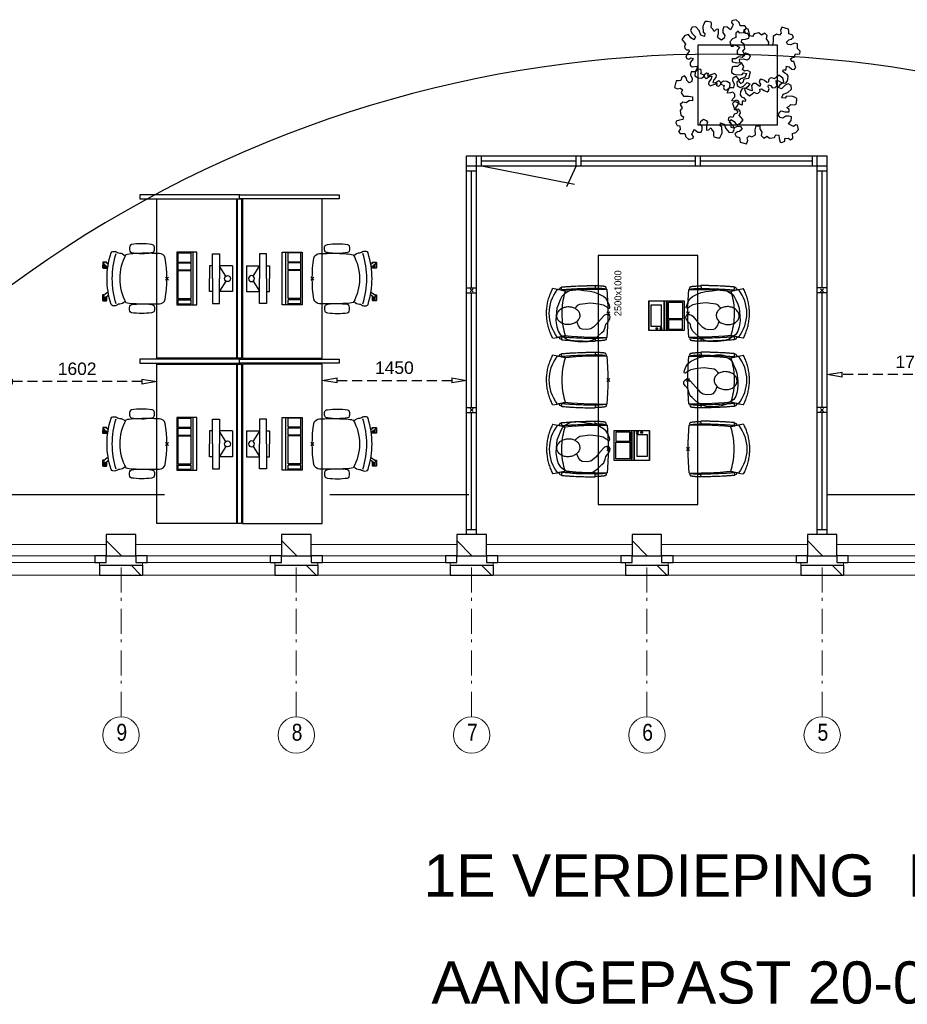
# Model space of a CAD drawing. Header units: millimetres. Extents: x 293454 to 524618, y 211738 to 307297.
# Tile 24 of 152: x 377500 to 386413, y 245454 to 255342. Entities that reach past the tile are written whole.
import ezdxf

# ---------------------------------------------------------------- set-up
doc = ezdxf.new("R2010")
doc.units = ezdxf.units.MM
doc.header["$LTSCALE"] = 400
doc.header["$PDMODE"] = 3
doc.header["$PDSIZE"] = 15
doc.linetypes.add('HIDDEN', pattern=[0.375, 0.25, -0.125])
doc.linetypes.add('STYLE_06', pattern=[1.041641, 0.625, -0.208282, 0.069427, -0.138931])
for name, color, linetype in [('-gd', 2, 'Continuous'), ('-ve', 2, 'HIDDEN'), ('co2-1-n-1-0-8_ip0', 7, 'Continuous'), ('inlay', 6, 'Continuous'), ('inr', 4, 'Continuous'), ('plafond', 255, 'HIDDEN'), ('plant', 114, 'Continuous'), ('plat', 5, 'Continuous'), ('sona-s008_ip0', 7, 'Continuous'), ('symbol', 1, 'Continuous')]:
    doc.layers.add(name, color=color, linetype=linetype)
for name, color, linetype, lineweight in [('Buitenkozijnen', 140, 'Continuous', 15), ('mat-baksteen', 5, 'Continuous', 25), ('mat-kalkzandsteen', 5, 'Continuous', 25), ('None', 7, 'Continuous', 9)]:
    doc.layers.add(name, color=color, linetype=linetype, lineweight=lineweight)
doc.styles.add('Arial', font='arial.ttf', dxfattribs={"height": 211.666667})
doc.styles.add('Arial Narrow', font='ARIALN.TTF', dxfattribs={"height": 222.25})
doc.styles.add('s100', font='stylu.ttf', dxfattribs={"height": 100})
doc.styles.get("Standard").update_dxf_attribs({"font": 'arial.ttf'})
doc.dimstyles.new('CAL-N1-050-25', dxfattribs={"dimscale": 50, "dimtxt": 2.5, "dimasz": 3, "dimexe": 1.5, "dimexo": 0, "dimgap": 0.3, "dimtad": 0, "dimdec": 4, "dimrnd": 1, "dimdsep": 46, "dimtxsty": 'Standard', "dimblk": 'CLOSED', "dimcen": 0, "dimdle": 1.25, "dimclrt": 249, "dimadec": 0, "dimazin": 0, "dimtfac": 0.9, "dimtdec": 4, "dimtix": 1, "dimtmove": 0, "dimatfit": 3, "dimldrblk": 'CLOSED', "dimfxl": 1, "dimtvp": 1, "dimtolj": 1, "dimtzin": 0, "dimarcsym": 0})

# ---------------------------------------------------------------- blocks, each defined once
blk = doc.blocks.new('*X48')
at = {"layer": 'None', "lineweight": 9}
blk.add_line((-148.5, -148.5), (4, 4), dxfattribs=at)
blk = doc.blocks.new('*X49')
at = {"layer": 'None', "lineweight": 9}
blk.add_line((100, 100), (200, 200), dxfattribs=at)
blk = doc.blocks.new('Penant best-uitbr  (2D)')
at = {"layer": 'mat-baksteen', "lineweight": 25}
for p, q in [((-215, 200), (215, 200)), ((-215, 100), (-215, 200)), ((215, 100), (215, 200)), ((-215, 100), (215, 100))]:
    blk.add_line(p, q, dxfattribs=at)
at = {"layer": 'mat-kalkzandsteen', "lineweight": 25}
blk.add_lwpolyline([(-148.5, 4), (148.5, 4), (148.5, -210), (-148.5, -210)], close=True, dxfattribs=at)
at = {"layer": 'mat-baksteen'}
blk.add_blockref('*X49', (0, 0), dxfattribs=at)
at = {"layer": 'mat-kalkzandsteen'}
blk.add_blockref('*X48', (0, 0), dxfattribs=at)
blk = doc.blocks.new('Gevelpui best-uitbr 1330 (2D)')
at = {"layer": 'Buitenkozijnen', "lineweight": 15}
for p, q in [((-731.5, 71), (731.5, 71)), ((-731.5, 4), (-731.5, 71)), ((-731.5, 4), (731.5, 4)), ((731.5, 4), (731.5, 71))]:
    blk.add_line(p, q, dxfattribs=at)
at = {"layer": 'Buitenkozijnen', "color": 92, "lineweight": 25}
for points in [[(-731.5, 71), (-617.5, 71), (-617.5, 4), (-731.5, 4)], [(617.5, 71), (731.5, 71), (731.5, 4), (617.5, 4)]]:
    blk.add_lwpolyline(points, close=True, dxfattribs=at)
at = {"layer": 'None', "color": 43, "linetype": 'Continuous', "lineweight": 9}
blk.add_line((-731.5, -107), (731.5, -107), dxfattribs=at)
at = {"layer": 'None', "color": 43, "linetype": 'Continuous', "lineweight": 9, "flags": 128}
blk.add_lwpolyline([(-665, 71), (-665, 200), (665, 200), (665, 71)], dxfattribs=at)
blk = doc.blocks.new('SONA-S008_B2')
at = {"layer": '-gd'}
blk.add_open_spline([(-253, -509.5), (-87.8, -560.2), (87.8, -560.2), (253, -509.5)], degree=3, dxfattribs=at)
for points in [[(-206.6, -15.8), (-79.4, 5.3), (79.6, 5.3), (206.6, -15.8)], [(-253, -272.1), (-257.1, -206.8), (-252.1, -139.2), (-253, -73.9)], [(-253, -73.9), (-253.4, -51.6), (-233.1, -20.2), (-206.6, -15.8)], [(206.6, -15.8), (233.1, -20.2), (253.4, -51.6), (253, -73.9)], [(253, -73.9), (252.1, -139.2), (257.1, -206.8), (253, -272.1)], [(-342.5, -153.6), (-353.5, -221.1), (-351.5, -287.6), (-342.5, -355.4)], [(-325.3, -126.1), (-337, -131.7), (-340.4, -140.8), (-342.5, -153.6)], [(-277.9, -126.1), (-287.8, -121.3), (-315.3, -121.3), (-325.3, -126.1)], [(-260.7, -153.6), (-262.7, -140.8), (-266.2, -131.7), (-277.9, -126.1)], [(-260.7, -355.4), (-251.6, -287.6), (-249.7, -221.1), (-260.7, -153.6)], [(260.6, -355.4), (251.6, -287.6), (249.7, -221.1), (260.6, -153.6)], [(260.6, -153.6), (262.7, -140.8), (266.2, -131.7), (277.9, -126.1)], [(277.9, -126.1), (287.8, -121.3), (315.3, -121.3), (325.3, -126.1)], [(325.3, -126.1), (337, -131.7), (340.4, -140.8), (342.5, -153.6)], [(342.5, -153.6), (353.4, -221.1), (351.5, -287.6), (342.5, -355.4)], [(-238.9, -411.5), (-253, -365.7), (-250.2, -318.7), (-253, -272.1)], [(253, -272.1), (250.2, -318.7), (253, -365.7), (238.9, -411.5)], [(-342.5, -355.4), (-341.5, -363), (-333.6, -369.9), (-326.1, -371.8)], [(-326.1, -371.8), (-310.3, -375.7), (-292.8, -375.7), (-277, -371.8)], [(-277, -371.8), (-269.5, -369.9), (-261.7, -363), (-260.7, -355.4)], [(-250.7, -332.5), (-253.1, -331.7), (-255.4, -330.9), (-257.6, -330.2)], [(-255.2, -303.9), (-254.1, -304.3), (-252.9, -304.7), (-251.7, -305.1)], [(256.9, -323.2), (255, -323.8), (253.1, -324.4), (251, -325.1)], [(251.9, -297.7), (252.9, -297.4), (253.8, -297.1), (254.7, -296.8)], [(277, -371.8), (269.5, -369.9), (261.7, -363), (260.6, -355.4)], [(326.1, -371.8), (310.3, -375.7), (292.8, -375.7), (277, -371.8)], [(342.5, -355.4), (341.5, -363), (333.6, -369.9), (326.1, -371.8)], [(-255.5, -473.7), (-255.4, -489), (-270.3, -500.1), (-272.1, -515.2)], [(-227.3, -418.1), (-247.1, -436.6), (-255.7, -455.2), (-255.5, -473.7)], [(238.9, -411.5), (95.4, -494.5), (-95.5, -494.5), (-238.9, -411.5)], [(255.5, -473.7), (255.7, -455.2), (247.1, -436.6), (227.3, -418.1)], [(272.1, -515.2), (270.3, -500.1), (255.4, -489), (255.5, -473.7)], [(-272.1, -515.2), (-274.4, -533.8), (-273.7, -555.7), (-258.6, -560.1)], [(-258.6, -560.1), (-77.4, -613.6), (78.8, -613.6), (258.6, -560.1)], [(-185.5, -615.4), (-185.5, -615.4), (-176.5, -602.9), (-162.6, -583.8)], [(-134.5, -588.9), (-152.4, -613.6), (-164.7, -630.5), (-164.7, -630.5)], [(143.1, -630.4), (143.1, -630.4), (131.8, -614.9), (115.2, -592)], [(143.7, -587.5), (156, -604.4), (163.9, -615.2), (163.9, -615.2)], [(258.6, -560.1), (273.7, -555.6), (274.4, -533.8), (272.1, -515.2)], [(-222.5, -641.1), (-222.5, -641.1), (-222.4, -632.9), (-222.4, -632.9)], [(-218.8, -644.8), (-220.8, -644.8), (-222.5, -643.1), (-222.5, -641.1)], [(-222.4, -606.9), (-222.4, -604.9), (-220.7, -603.3), (-218.7, -603.3)], [(-222.4, -615.1), (-222.4, -615.1), (-222.4, -606.9), (-222.4, -606.9)], [(-218.8, -615.1), (-218.8, -615.1), (-222.4, -615.1), (-222.4, -615.1)], [(-222.4, -629.9), (-222.4, -629.9), (-222.4, -618.1), (-222.4, -618.1)], [(-222.4, -618.1), (-222.4, -618.1), (-198.5, -618.1), (-198.5, -618.1)], [(-198.6, -630), (-198.6, -630), (-222.4, -629.9), (-222.4, -629.9)], [(-222.4, -632.9), (-222.4, -632.9), (-218.8, -632.9), (-218.8, -632.9)], [(-198.5, -615.1), (-198.5, -615.1), (-218.8, -615.1), (-218.8, -615.1)], [(-218.8, -632.9), (-218.8, -632.9), (-198.6, -633), (-198.6, -633)], [(-166.5, -644.9), (-166.5, -644.9), (-218.8, -644.8), (-218.8, -644.8)], [(-218.7, -603.3), (-218.7, -603.3), (-192, -603.3), (-176.8, -603.3)], [(-198.6, -633), (-198.6, -633), (-198.6, -630), (-198.6, -630)], [(-198.6, -630), (-198.6, -630), (-186.7, -630), (-186.7, -630)], [(-198.6, -633), (-198.6, -633), (-186.7, -633), (-186.7, -633)], [(-198.5, -618.1), (-198.5, -618.1), (-198.5, -615.1), (-198.5, -615.1)], [(-198.5, -615.1), (-198.5, -615.1), (-186.7, -615.2), (-186.7, -615.2)], [(-198.5, -618.1), (-198.5, -618.1), (-189.1, -618.2), (-187.1, -618.2)], [(-182.7, -633.4), (-188.4, -629.2), (-189.7, -621.1), (-185.5, -615.4)], [(-185.4, -615.2), (-186.2, -615.2), (-186.7, -615.2), (-186.7, -615.2)], [(-186.7, -615.2), (-186.7, -615.2), (-186.7, -616.4), (-186.7, -617.3)], [(-185.9, -630), (-186.4, -630), (-186.7, -630), (-186.7, -630)], [(-186.7, -630), (-186.7, -630), (-186.7, -633), (-186.7, -633)], [(-186.7, -633), (-186.7, -633), (-185.3, -633), (-183.1, -633)], [(-164.7, -630.5), (-168.8, -636.2), (-176.9, -637.5), (-182.7, -633.4)], [(-182.7, -633.4), (-182.7, -633.4), (-182.7, -633.4), (-182.7, -633.4)], [(-167.1, -633), (-166.7, -633), (-166.5, -633), (-166.5, -633)], [(-166.5, -633), (-166.5, -633), (-162.9, -633.1), (-162.9, -633.1)], [(-162.9, -641.3), (-162.9, -643.3), (-164.5, -644.9), (-166.5, -644.9)], [(-162.8, -630.1), (-162.8, -630.1), (-163.4, -630.1), (-164.4, -630)], [(-162.9, -633.1), (-162.9, -633.1), (-162.9, -641.3), (-162.9, -641.3)], [(-162.8, -628), (-162.8, -629.2), (-162.8, -630.1), (-162.8, -630.1)], [(106.4, -606.6), (106.4, -604.6), (108, -603), (110, -603)], [(106.4, -614.8), (106.4, -614.8), (106.4, -606.6), (106.4, -606.6)], [(110.1, -614.8), (110.1, -614.8), (106.4, -614.8), (106.4, -614.8)], [(106.4, -629.7), (106.4, -629.7), (106.4, -617.8), (106.4, -617.8)], [(106.4, -617.8), (106.4, -617.8), (130.3, -617.8), (130.3, -617.8)], [(130.3, -629.6), (130.3, -629.6), (106.4, -629.7), (106.4, -629.7)], [(106.4, -640.9), (106.4, -640.9), (106.4, -632.7), (106.4, -632.7)], [(106.4, -632.7), (106.4, -632.7), (110.1, -632.7), (110.1, -632.7)], [(110.1, -644.5), (108.1, -644.5), (106.5, -642.9), (106.4, -640.9)], [(110, -603), (110, -603), (115.6, -603), (123.1, -603)], [(130.3, -614.8), (130.3, -614.8), (110.1, -614.8), (110.1, -614.8)], [(110.1, -632.7), (110.1, -632.7), (130.3, -632.6), (130.3, -632.6)], [(162.4, -644.4), (162.4, -644.4), (110.1, -644.5), (110.1, -644.5)], [(130.3, -617.8), (130.3, -617.8), (130.3, -614.8), (130.3, -614.8)], [(130.3, -614.8), (130.3, -614.8), (130.9, -614.8), (131.7, -614.8)], [(130.3, -617.8), (130.3, -617.8), (131.9, -617.8), (133.9, -617.8)], [(130.3, -632.6), (130.3, -632.6), (130.3, -629.6), (130.3, -629.6)], [(130.3, -629.6), (130.3, -629.6), (142.1, -629.6), (142.1, -629.6)], [(130.3, -632.6), (130.3, -632.6), (142.2, -632.6), (142.2, -632.6)], [(142.5, -629.6), (142.3, -629.6), (142.1, -629.6), (142.1, -629.6)], [(142.1, -629.6), (142.1, -629.6), (142.2, -632.6), (142.2, -632.6)], [(142.2, -632.6), (142.2, -632.6), (143.3, -632.6), (145.1, -632.6)], [(161.1, -633.2), (155.3, -637.4), (147.2, -636.1), (143.1, -630.4)], [(154.9, -602.9), (159.4, -602.9), (162.3, -602.9), (162.3, -602.9)], [(163.9, -615.2), (168.1, -621), (166.8, -629.1), (161.1, -633.2)], [(161.1, -633.2), (161.1, -633.2), (161.1, -633.2), (161.1, -633.2)], [(161.8, -632.6), (162.2, -632.6), (162.4, -632.6), (162.4, -632.6)], [(162.3, -602.9), (164.4, -602.9), (166, -604.6), (166, -606.6)], [(162.4, -632.6), (162.4, -632.6), (166, -632.6), (166, -632.6)], [(166, -640.8), (166, -642.8), (164.4, -644.4), (162.4, -644.4)], [(166, -614.8), (166, -614.8), (164.6, -614.8), (163.5, -614.8)], [(166, -629.6), (166, -629.6), (165.4, -629.6), (164.4, -629.6)], [(165.3, -617.8), (165.8, -617.8), (166, -617.8), (166, -617.8)], [(166, -606.6), (166, -606.6), (166, -614.8), (166, -614.8)], [(166, -617.8), (166, -617.8), (166, -618.6), (166, -619.9)], [(166, -625.7), (166, -627.8), (166, -629.6), (166, -629.6)], [(166, -632.6), (166, -632.6), (166, -640.8), (166, -640.8)]]:
    blk.add_open_spline(points, degree=3)
at = {"layer": 'sona-s008_ip0'}
blk.add_point((0, 0), dxfattribs=at)
blk = doc.blocks.new('SYMB-CMP4_B2')
for p, q in [((-130, 558.1), (130, 558.1)), ((-130, 558.1), (-130, 428.1)), ((130, 558.1), (130, 428.1)), ((-250, 358.1), (-250, 428.1)), ((-250, 428.1), (0, 428.1)), ((-25.3, 491.9), (-125, 428.1)), ((250, 428.1), (0, 428.1)), ((25.3, 491.9), (125, 428.1)), ((250, 358.1), (250, 428.1)), ((0, 358.1), (-250, 358.1)), ((-130, 358.1), (-130, 328.1)), ((-130, 328.1), (0, 328.1)), ((0, 358.1), (250, 358.1)), ((130, 328.1), (0, 328.1)), ((130, 358.1), (130, 328.1)), ((265, 200), (-265, 200)), ((-265, 200), (-265, 0)), ((265, 0), (265, 200)), ((265, 162.9), (-265, 162.9)), ((-166.8, 141.5), (-259.7, 141.5)), ((-259.7, 12.9), (-259.7, 141.5)), ((-166.8, 12.9), (-166.8, 141.5)), ((-88, 141.5), (-159.1, 141.5)), ((-159.1, 12.9), (-159.1, 141.5)), ((-88, 12.9), (-88, 141.5)), ((200.4, 141.5), (-81.5, 141.5)), ((-81.5, 12.9), (-81.5, 141.5)), ((200.4, 12.9), (200.4, 141.5)), ((254.7, 141.5), (212.3, 141.5)), ((212.3, 12.9), (212.3, 141.5)), ((254.7, 12.9), (254.7, 141.5)), ((-265, 0), (265, 0)), ((-166.8, 12.9), (-259.7, 12.9)), ((-88, 12.9), (-159.1, 12.9)), ((200.4, 12.9), (-81.5, 12.9)), ((254.7, 12.9), (212.3, 12.9))]:
    blk.add_line(p, q)
blk.add_circle((0, 508.1), 30)
blk = doc.blocks.new('co2-1-n-1-0-8_b2')
for p, q in [((-251.5, -20.3), (-255.8, -20.3)), ((251.5, -20.3), (255.8, -20.3)), ((-249.1, -132.2), (-279.1, -131.7)), ((-251.6, -131.7), (-251.6, -132.2)), ((251.6, -131.7), (251.6, -132.2)), ((-239.3, -492.8), (-236.8, -493.3)), ((-231.5, -468.8), (-234.2, -468.3)), ((-220.5, -431.4), (-220.7, -431.4)), ((220.7, -431.4), (220.5, -431.4)), ((234.4, -468), (231.4, -468.6)), ((236.7, -493), (239.1, -492.6)), ((-250, -554.2), (-241.1, -513.2)), ((241.1, -513.2), (250, -554.2))]:
    blk.add_line(p, q)
at = {"flags": 128}
for points in [[(-238.5, -9.5), (-189.8, -6), (-126.6, -2.7), (-63.3, -0.7), (0, 0)], [(0, 0), (63.3, -0.7), (126.6, -2.7), (189.8, -6), (238.5, -9.5)], [(-255.8, -20.3), (-257.1, -20.4), (-258.3, -20.7), (-259.5, -21.1), (-260.7, -21.6), (-261.9, -22.1), (-263, -22.8), (-264.1, -23.6), (-265.4, -24.8), (-266.8, -26.5), (-267.8, -28.1), (-268.4, -29.4), (-268.8, -30.4), (-269.5, -32.8), (-270, -34.9), (-270.5, -37.1), (-270.9, -39.4), (-271.3, -41.9), (-271.6, -44.3), (-272, -46.9), (-272.4, -49.7), (-272.7, -52.9), (-273.1, -56.4), (-273.5, -60.3), (-273.8, -64.4), (-274.2, -69.1), (-274.6, -74.7), (-275, -81.4), (-275.4, -89.2), (-275.8, -98.1), (-276, -105.6), (-276.2, -113.7), (-276.3, -122.4), (-276.4, -131.8)], [(-240.5, -95.2), (-241.5, -95.2), (-243, -95.2), (-244.8, -95.2), (-246.8, -95.2), (-248.9, -95.3), (-251, -95.3)], [(-223.6, -431.8), (-228.8, -369.6), (-233.1, -307.4), (-236.5, -244.1), (-239, -180.9), (-240.5, -117.6), (-241, -54.2), (-240.8, -12)], [(240.8, -12), (240.9, -73.4), (240.1, -134.8), (238.4, -198.1), (235.7, -261.3), (232, -324.6), (227.4, -387.7), (223.6, -431.8)], [(240.7, -95.2), (241.5, -95.2), (243, -95.2), (244.8, -95.2), (246.8, -95.2), (248.9, -95.3), (250.8, -95.3)], [(255.8, -20.3), (257.1, -20.4), (258.3, -20.7), (259.5, -21.1), (260.7, -21.6), (261.9, -22.1), (263, -22.8), (264.1, -23.6), (265.4, -24.8), (266.8, -26.5), (267.8, -28.1), (268.4, -29.4), (268.8, -30.4), (269.5, -32.8), (270, -34.9), (270.5, -37.1), (270.9, -39.4), (271.3, -41.9), (271.6, -44.3), (272, -46.9), (272.4, -49.7), (272.7, -52.9), (273.1, -56.4), (273.5, -60.3), (273.8, -64.4), (274.2, -69.1), (274.6, -74.7), (275, -81.4), (275.4, -89.2), (275.8, -98.1), (276, -105.6), (276.2, -113.7), (276.3, -122.4), (276.4, -131.8)], [(-250, -468), (-253.3, -468.2), (-255.6, -468.2), (-257.8, -468.2), (-259.7, -468), (-261.4, -467.8), (-262.7, -467.5), (-264.9, -466.6), (-266.3, -450.4), (-267.4, -435.8), (-268.5, -422.4), (-269.3, -410.3), (-270, -401), (-270.6, -392.6), (-271.1, -385.1), (-271.5, -378.5), (-271.8, -372.8), (-272.1, -368), (-272.9, -354.6), (-273.7, -340.4), (-274.5, -325.4), (-275.2, -310.1), (-275.8, -294.9), (-276.6, -274.8), (-277.3, -254.8), (-277.8, -234.9), (-278, -228.3), (-278.2, -221.8), (-278.3, -215.3), (-278.4, -208.9), (-278.5, -202.3), (-278.7, -195.2), (-278.8, -187.2), (-278.9, -178.1), (-279, -168.1), (-279.1, -157), (-279.1, -144.8), (-279.1, -131.7)], [(-250, -468), (-248.5, -467.9), (-246.1, -467.6), (-243.8, -467.2), (-241.7, -466.8), (-239.8, -466.3), (-238.2, -465.8), (-237, -465.2), (-235, -464), (-236.3, -448.9), (-237.4, -435.5), (-238.3, -423.4), (-239.1, -412.6), (-239.8, -403.2), (-240.3, -395.1), (-240.8, -388.6), (-241.2, -382.4), (-241.6, -376), (-242, -369.6), (-242.4, -363.2), (-243.5, -343.6), (-244.5, -323.8), (-245.4, -304), (-246.2, -285.1), (-246.9, -266.1), (-247.5, -247.9), (-247.9, -231.1), (-248, -226.2), (-248.2, -220.5), (-248.3, -213.9), (-248.5, -206.4), (-248.6, -197.9), (-248.8, -188.5), (-248.9, -176.2), (-249, -162.7), (-249.1, -147.9), (-249.1, -132.2)], [(249.1, -132.2), (249.1, -146.9), (249, -160.6), (248.9, -172.9), (248.8, -183.9), (248.7, -193.5), (248.5, -201.8), (248.4, -208.3), (248.3, -214.7), (248.2, -221.1), (248, -227.6), (247.9, -234.1), (247.3, -253.9), (246.6, -273.8), (245.9, -293.6), (245, -312.5), (244.1, -331.4), (243.2, -349.5), (242.2, -366.2), (241.9, -371), (241.5, -376.6), (241.1, -383.1), (240.6, -390.6), (240.1, -398.9), (239.4, -408.1), (238.5, -420.2), (237.5, -433.4), (236.4, -447.9), (235, -464), (237, -465.2), (238.2, -465.8), (239.8, -466.3), (241.7, -466.8), (243.8, -467.2), (246.1, -467.6), (248.5, -467.9), (250, -468)], [(250, -468), (253.3, -468.2), (255.6, -468.2), (257.8, -468.2), (259.7, -468), (261.4, -467.8), (262.7, -467.5), (263.7, -467.1), (265, -466.1), (266, -453.4), (267, -441.6), (267.8, -430.7), (268.6, -420.8), (269.2, -412), (269.8, -404.1), (270.3, -397.1), (270.7, -390.6), (271.1, -384.3), (271.5, -377.9), (271.9, -371.5), (272.3, -365), (273.4, -345.2), (274.5, -325.3), (275.4, -305.3), (276, -290.1), (276.6, -274.8), (277.1, -259.7), (277.6, -245.3), (277.9, -231.9), (278, -226.9), (278.2, -221.2), (278.3, -214.5), (278.5, -206.9), (278.6, -198.4), (278.7, -188.9), (278.9, -176.5), (279, -162.9), (279.1, -148), (279.1, -131.7), (249.1, -132.2)], [(-241.1, -513.2), (-239, -503.7), (-237.1, -494.8), (-234.9, -484.6), (-232.9, -475.3), (-231.1, -466.9), (-229.4, -459.3), (-228, -452.7), (-226.8, -447), (-225.7, -442.2), (-224.9, -438.4)], [(-224.9, -438.4), (-224.4, -436.2), (-224.1, -434.5), (-223.8, -433.2), (-223.6, -432.5)], [(-223.7, -432.8), (-223.7, -432.8), (-223.6, -432.5)], [(-223.6, -431.7), (-223.6, -431.7), (-223.6, -431.8)], [(0, -465.5), (-18.1, -465.2), (-36.1, -464.6), (-59.3, -463.1), (-82.5, -460.9), (-105.6, -457.9), (-128.5, -454.2), (-151.9, -449.7), (-175, -444.4), (-197.9, -438.3), (-220.5, -431.4)], [(220.5, -431.4), (198.1, -438.3), (175.3, -444.3), (152.1, -449.7), (128.5, -454.2), (105.7, -457.9), (82.8, -460.8), (59.5, -463.1), (36.1, -464.6), (18.1, -465.2), (0, -465.5)], [(223.6, -431.8), (223.6, -431.7), (223.6, -431.7)], [(223.6, -432.5), (223.6, -432.5), (223.7, -432.8)], [(223.6, -432.5), (223.7, -432.8), (224, -434), (224.4, -435.9), (224.9, -438.4)], [(224.9, -438.4), (225.7, -442.2), (226.8, -447), (228, -452.7), (229.4, -459.3), (231.1, -466.8), (232.9, -475.2), (234.9, -484.6), (237.1, -494.8), (239, -503.7), (241.1, -513.2)], [(-248.6, -556.9), (-241.7, -560.6), (-230.9, -566), (-220.5, -570.8), (-209.7, -575.6), (-197.7, -580.6), (-185.6, -585.3), (-173.3, -589.7), (-161, -593.7), (-148.6, -597.5), (-136.1, -601), (-123.5, -604.2), (-110.8, -607), (-98.1, -609.6), (-85.4, -611.8), (-72.6, -613.8), (-59.7, -615.4), (-46.8, -616.7), (-33.9, -617.7), (-22.6, -618.2), (-10.7, -618.6), (0, -618.7)], [(0, -618.7), (7.7, -618.6), (19.8, -618.3), (31.2, -617.8), (42.9, -617), (55.8, -615.8), (68.7, -614.3), (81.5, -612.4), (94.3, -610.3), (107, -607.8), (119.7, -605.1), (132.3, -602), (144.8, -598.6), (157.2, -594.9), (169.5, -590.9), (181.8, -586.7), (194, -582.1), (206, -577.2), (217.9, -572), (228.2, -567.2), (238.9, -562), (248.7, -556.9)]]:
    blk.add_lwpolyline(points, dxfattribs=at)
for centre, radius, start, end in [((-251.5, -32.8), 12.5, 31.88123, 90), ((-251.5, -32.8), 12.5, 293.14629, 327.65776), ((-238.3, -12), 2.5, 94.56646, 179.48074), ((238.3, -12), 2.5, 0.51926, 85.43354), ((251.5, -32.8), 12.5, 90, 148.11877), ((251.5, -32.8), 12.5, 212.34224, 246.85371), ((-233.6, -464.5), 28.8, 186.1005, 258.54259), ((-166.7, -477.3), 75, 191.73142, 197.31644), ((-233.7, -464.5), 3.77, 192.88655, 261.7566), ((-226.1, -432), 2.5, 341.68171, 5.2297), ((-226.1, -431.9), 2.5, 347.79098, 5.22757), ((226.1, -431.9), 2.5, 174.77243, 192.20902), ((226.1, -432), 2.5, 174.778, 187.14446), ((226.1, -432), 2.5, 187.15482, 198.3185), ((234, -464.6), 3.4, 276.6537, 346.92859), ((166.7, -477.3), 75, 342.67468, 348.45132), ((234, -464.6), 28.4, 280.35782, 354.00571), ((-247.5, -554.8), 2.5, 167.79098, 242.16084), ((0.2, -200.9), 391.2, 232.63547, 269.9709), ((-0.2, -200.9), 391.2, 270.03074, 307.36288), ((247.5, -554.8), 2.5, 297.83916, 12.20902)]:
    blk.add_arc(centre, radius, start, end)
for points in [[(-243.3, -32.8), (-243.7, -32.8), (-244.1, -33.5), (-245, -36.2), (-245.5, -38.1), (-246.4, -43.2), (-246.9, -46.3), (-247.8, -53.6), (-248.3, -57.8), (-249.1, -67), (-249.5, -72), (-250.2, -82.7), (-250.6, -88.4), (-251.1, -100.3), (-251.3, -106.4), (-251.5, -118.9), (-251.6, -125.3), (-251.6, -131.7)], [(243.3, -32.8), (243.7, -32.8), (244.1, -33.5), (245, -36.2), (245.5, -38.1), (246.4, -43.2), (246.9, -46.3), (247.8, -53.6), (248.3, -57.8), (249.1, -67), (249.5, -72), (250.2, -82.7), (250.6, -88.4), (251.1, -100.3), (251.3, -106.4), (251.5, -118.9), (251.6, -125.3), (251.6, -131.7)]]:
    blk.add_open_spline(points, degree=3, knots=[0, 0, 0, 0, 0.125, 0.125, 0.25, 0.25, 0.375, 0.375, 0.5, 0.5, 0.625, 0.625, 0.75, 0.75, 0.875, 0.875, 0.9994014, 0.9994014, 0.9994014, 0.9994014])
at = {"layer": 'co2-1-n-1-0-8_ip0'}
blk.add_point((0, 0), dxfattribs=at)
blk = doc.blocks.new('symb-LPTP_b2')
for p, q in [((150, 0), (-150, 0)), ((-150, 0), (-150, -155)), ((150, -155), (150, 0)), ((150, -5), (-150, -5)), ((-110, -25), (-110, -129)), ((110, -25), (-110, -25)), ((110, -129), (110, -25)), ((150, -155), (-150, -155)), ((150, -160), (-150, -160)), ((-150, -160), (-150, -355)), ((110, -129), (-110, -129)), ((150, -355), (150, -160)), ((-150, -355), (150, -355))]:
    blk.add_line(p, q)
for points in [[(126.4, -69.8), (133.6, -69.8), (133.6, -91.9), (126.4, -91.9)], [(128.4, -71.8), (131.6, -71.8), (131.6, -89.9), (128.4, -89.9)], [(-135, -175), (135, -175), (135, -188.8), (-135, -188.8)], [(32.1, -198.8), (-135, -198.8), (-135, -340), (32.1, -340)], [(42.1, -198.8), (135, -198.8), (135, -340), (42.1, -340)]]:
    blk.add_lwpolyline(points, close=True)
for points in [[(-129.8, -157.5, 10, 10, 0), (-110.7, -157.5, 10, 10, 0)], [(129.8, -157.5, 10, 10, 0), (110.7, -157.5, 10, 10, 0)]]:
    blk.add_lwpolyline(points, format="xyseb")
for radius in [12.6, 7.57]:
    blk.add_circle((130, -123.9), radius)
blk = doc.blocks.new('SYMB-BM02_B2')
at = {"layer": 'plant'}
blk.add_lwpolyline([(98, 356), (66, 371), (46, 367), (23, 344), (26, 317), (5, 314), (-27, 337), (-68, 353), (-84, 340), (-93, 315), (-77, 290), (-84, 262), (-106, 274), (-134, 301), (-166, 298), (-190, 273), (-184, 246), (-181, 209), (-209, 214), (-256, 237), (-302, 241), (-315, 221), (-325, 198), (-329, 157), (-315, 134), (-286, 119), (-263, 95), (-270, 73), (-298, 80), (-306, 68), (-307, 29), (-341, 38), (-375, 66), (-406, 70), (-427, 48), (-413, 13), (-402, -28), (-381, -27), (-361, -62), (-377, -76), (-407, -84), (-423, -126), (-448, -119), (-475, -126), (-482, -158), (-448, -194), (-447, -249), (-411, -258), (-363, -237), (-327, -242), (-307, -272), (-338, -303), (-366, -308), (-398, -333), (-381, -365), (-338, -377), (-336, -406), (-332, -436), (-252, -458), (-234, -418), (-243, -383), (-220, -358), (-184, -372), (-140, -344), (-141, -283), (-132, -230), (-84, -233), (-86, -271), (-59, -312), (-68, -354), (-36, -386), (7, -361), (39, -388), (98, -377), (116, -344), (153, -351), (160, -393), (171, -436), (193, -440), (228, -426), (230, -390), (275, -385), (300, -408), (328, -386), (326, -329), (369, -315), (403, -276), (387, -222), (366, -221), (339, -240), (312, -226), (275, -205), (309, -165), (312, -121), (278, -112), (241, -110), (205, -137), (171, -126), (146, -92), (166, -59), (184, -44), (228, -57), (285, -55), (282, -25), (255, -2), (285, 14), (305, 34), (353, 32), (371, 38), (382, 84), (382, 111), (350, 130), (317, 139), (248, 136), (232, 114), (194, 121), (209, 166), (266, 187), (314, 230), (310, 274), (271, 296), (232, 280), (187, 233), (150, 251), (176, 290), (219, 319), (203, 365), (155, 404), (121, 376), (98, 356)], dxfattribs=at)
blk = doc.blocks.new('SYMB-PS01_B2')
blk.add_lwpolyline([(58.6, 67.4), (69.9, 77.8), (86, 96.6), (96.2, 116.4), (97.7, 170.3), (98.9, 217.4), (92.2, 250.7), (80.6, 302.7), (67.2, 348.9), (45.4, 376.3), (34.1, 387.9), (26.6, 400.2), (25.8, 409.6), (35.8, 414.1), (52.2, 410), (91.1, 399.8), (121.7, 384.5), (148.5, 360), (172.8, 323.3), (197.5, 278.9), (212.1, 231.9), (226.3, 168.8), (242.3, 111.1), (246.7, 76.3), (243.8, 35.7), (228.6, 1.8), (211, -31.7), (189.9, -56.4), (157.6, -74.3), (117.4, -97.9), (79.2, -115.8), (3.3, -132.4), (-46.9, -138.2), (-106.7, -136.4), (-153.5, -126.6), (-188.7, -109.6), (-215.4, -77.6), (-241.3, -46.4), (-264.4, 7.1), (-281.7, 87.7), (-285.3, 159.4), (-274.4, 212.1), (-245.6, 262.8), (-208.8, 307.7), (-193.1, 328.9), (-157.4, 347.2), (-130.7, 355.4), (-98.1, 391.1), (-80.1, 403.4), (-61.1, 407.8), (-46.6, 401.9), (-35.3, 388.5), (-34.1, 373.2), (-36.8, 351.9), (-46.2, 340), (-98.7, 286.6), (-128.1, 256.2), (-144.3, 235.4), (-162, 200.8), (-165.4, 167), (-158.2, 116.6), (-147, 99), (-118, 82.3), (-92.6, 73.9), (-75.3, 68.1)])
blk.add_lwpolyline([(-98.1, -12.2, 0.078796), (-89.7, -57.2, 0.088041), (-69.3, -92.8, 0.105312), (-38.1, -117.4, 0.121926), (-4.5, -124.7, 0.121926), (28.7, -115.5, 0.105312), (58.5, -89.2, 0.088041), (76.7, -52.4, 0.078796), (82.6, -7.1, 0.078796), (74.1, 37.9, 0.088041), (53.8, 73.5, 0.105312), (22.6, 98.1, 0.121926), (-11.1, 105.4, 0.121926), (-44.2, 96.2, 0.105312), (-74, 69.9, 0.088041), (-92.2, 33.1, 0.078796)], format="xyb", close=True)
blk = doc.blocks.new('_CLOSED')
at = {"color": 0, "linetype": 'ByBlock'}
for p, q in [((-1, 0.167), (0, 0)), ((-1, 0.167), (-1, -0.167)), ((0, 0), (-1, -0.167))]:
    blk.add_line(p, q, dxfattribs=at)
blk = doc.blocks.new('*D1668')
at = {"layer": '-ve', "color": 0, "lineweight": -2, "transparency": 16777216}
for p, q in [((377276.3, 251686.5), (377276.3, 251783.2)), ((378877.8, 251686.5), (378877.8, 251783.2)), ((378727.8, 251708.2), (377426.3, 251708.2))]:
    blk.add_line(p, q, dxfattribs=at)
at = {"layer": 'Defpoints', "color": 0, "transparency": 16777216}
for p in [(377276.3, 251708.2), (377276.3, 251686.5), (378877.8, 251686.5)]:
    blk.add_point(p, dxfattribs=at)
at = {"layer": '-ve', "color": 0, "lineweight": -2, "transparency": 16777216, "xscale": 150, "yscale": 150, "zscale": 150, "rotation": 180}
blk.add_blockref('_CLOSED', (377276.3, 251708.2), dxfattribs=at)
at = {"layer": '-ve', "color": 0, "lineweight": -2, "transparency": 16777216, "xscale": 150, "yscale": 150, "zscale": 150}
blk.add_blockref('_CLOSED', (378877.8, 251708.2), dxfattribs=at)
at = {"layer": '-ve', "color": 249, "transparency": 16777216, "insert": (378077.1, 251835.8), "char_height": 125, "attachment_point": 5}
blk.add_mtext('\\A1;1602', dxfattribs=at)
blk = doc.blocks.new('*D1669')
at = {"layer": '-ve', "color": 0, "lineweight": -2, "transparency": 16777216}
for p, q in [((380537.8, 251675.7), (380537.8, 251794)), ((381987.8, 251675.7), (381987.8, 251794)), ((380687.8, 251719), (381837.8, 251719))]:
    blk.add_line(p, q, dxfattribs=at)
at = {"layer": 'Defpoints', "color": 0, "transparency": 16777216}
for p in [(380537.8, 251675.7), (381987.8, 251719), (381987.8, 251675.7)]:
    blk.add_point(p, dxfattribs=at)
at = {"layer": '-ve', "color": 0, "lineweight": -2, "transparency": 16777216, "xscale": 150, "yscale": 150, "zscale": 150, "rotation": 180}
blk.add_blockref('_CLOSED', (380537.8, 251719), dxfattribs=at)
at = {"layer": '-ve', "color": 0, "lineweight": -2, "transparency": 16777216, "xscale": 150, "yscale": 150, "zscale": 150}
blk.add_blockref('_CLOSED', (381987.8, 251719), dxfattribs=at)
at = {"layer": '-ve', "color": 249, "transparency": 16777216, "insert": (381262.8, 251846.6), "char_height": 125, "attachment_point": 5}
blk.add_mtext('\\A1;1450', dxfattribs=at)
blk = doc.blocks.new('*D1677')
at = {"layer": '-ve', "color": 0, "lineweight": -2, "transparency": 16777216}
for p, q in [((385609.3, 251778), (385609.3, 251853)), ((387367.8, 251778), (387367.8, 251853)), ((387217.8, 251778), (385759.3, 251778))]:
    blk.add_line(p, q, dxfattribs=at)
at = {"layer": 'Defpoints', "color": 0, "transparency": 16777216}
for p in [(385609.3, 251778), (385609.3, 251778), (387367.8, 251778)]:
    blk.add_point(p, dxfattribs=at)
at = {"layer": '-ve', "color": 0, "lineweight": -2, "transparency": 16777216, "xscale": 150, "yscale": 150, "zscale": 150, "rotation": 180}
blk.add_blockref('_CLOSED', (385609.3, 251778), dxfattribs=at)
at = {"layer": '-ve', "color": 0, "lineweight": -2, "transparency": 16777216, "xscale": 150, "yscale": 150, "zscale": 150}
blk.add_blockref('_CLOSED', (387367.8, 251778), dxfattribs=at)
at = {"layer": '-ve', "color": 249, "transparency": 16777216, "insert": (386488.6, 251905.6), "char_height": 125, "attachment_point": 5}
blk.add_mtext('\\A1;1758', dxfattribs=at)

msp = doc.modelspace()

# ---------------------------------------------------------------- linework, layer by layer
at = {"layer": 'inlay'}
for p, q in [((378953.03391, 250570.5115), (375509.34062, 250570.5115)), ((382009.34062, 250570.5115), (380613.03391, 250570.5115)), ((387363.98042, 250570.5115), (385609.34062, 250570.5115))]:
    msp.add_line(p, q, dxfattribs=at)
msp.add_arc((384495.88134, 243034.54742), 11961.17347, 58.815408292, 127.441293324, dxfattribs=at)
at = {"layer": 'inr'}
for points in [[(384309.09253, 254285.60814), (385109.09253, 254285.60814), (385109.09253, 255085.60814), (384309.09253, 255085.60814)], [(378707.84062, 253542.03973), (379707.84062, 253542.03973), (379707.84062, 253582.03973), (378707.84062, 253582.03973)], [(379677.84062, 253542.03973), (379677.84062, 251942.03973), (378877.84062, 251942.03973), (378877.84062, 253542.03973)], [(379687.84062, 251942.03973), (379687.84062, 253542.03973), (379727.84062, 253542.03973), (379727.84062, 251942.03973)], [(380707.84062, 253542.03973), (379707.84062, 253542.03973), (379707.84062, 253582.03973), (380707.84062, 253582.03973)], [(379737.84062, 253542.03973), (379737.84062, 251942.03973), (380537.84062, 251942.03973), (380537.84062, 253542.03973)], [(384309.34062, 250473.5115), (384309.34062, 252973.5115), (383309.34062, 252973.5115), (383309.34062, 250473.5115)], [(378707.84062, 251892.03973), (379707.84062, 251892.03973), (379707.84062, 251932.03973), (378707.84062, 251932.03973)], [(379677.84062, 251882.03973), (379677.84062, 250282.03973), (378877.84062, 250282.03973), (378877.84062, 251882.03973)], [(379687.84062, 250282.03973), (379687.84062, 251882.03973), (379727.84062, 251882.03973), (379727.84062, 250282.03973)], [(380707.84062, 251892.03973), (379707.84062, 251892.03973), (379707.84062, 251932.03973), (380707.84062, 251932.03973)], [(379737.84062, 251882.03973), (379737.84062, 250282.03973), (380537.84062, 250282.03973), (380537.84062, 251882.03973)]]:
    msp.add_lwpolyline(points, close=True, dxfattribs=at)
at = {"layer": 'None', "color": 7, "linetype": 'STYLE_06', "lineweight": 9}
for p, q in [((378517.84062, 248341.0238), (378517.84062, 249841.0238)), ((380277.84062, 248341.0238), (380277.84062, 249841.0238)), ((382037.84062, 248341.0238), (382037.84062, 249841.0238)), ((383797.84062, 248341.0238), (383797.84062, 249841.0238)), ((385557.84062, 248341.0238), (385557.84062, 249841.0238))]:
    msp.add_line(p, q, dxfattribs=at)
at = {"layer": 'None', "color": 43, "linetype": 'Continuous', "lineweight": 9}
for centre in [(378517.84062, 248158.41738), (380277.84062, 248158.41738), (382037.84062, 248158.41738), (383797.84062, 248158.41738), (385557.84062, 248158.41738)]:
    msp.add_circle(centre, 182.60642, dxfattribs=at)
at = {"layer": 'plafond'}
msp.add_line((385509.34062, 250223.42938), (385609.34062, 250223.42938), dxfattribs=at)
at = {"layer": 'plat'}
for p, q in [((381987.84062, 253973.5115), (385609.34062, 253973.5115)), ((381987.84062, 250173.5115), (381987.84062, 253973.5115)), ((382087.84062, 250173.5115), (382087.84062, 253973.5115)), ((382087.84062, 253873.5115), (382087.84062, 253973.5115)), ((382137.84062, 253873.5115), (382137.84062, 253973.5115)), ((383087.84062, 253873.5115), (383087.84062, 253973.5115)), ((383137.84062, 253873.5115), (383137.84062, 253973.5115)), ((384284.34062, 253973.5115), (384284.34062, 253873.5115)), ((384334.34062, 253973.5115), (384334.34062, 253873.5115)), ((385459.34062, 253873.5115), (385459.34062, 253973.5115)), ((385509.34062, 250173.5115), (385509.34062, 253973.5115)), ((385609.34062, 250173.5115), (385609.34062, 253973.5115)), ((381987.84062, 253873.5115), (385609.34062, 253873.5115)), ((382137.84062, 253923.5115), (383087.84062, 253923.5115)), ((382137.84062, 253873.5115), (383071.7651, 253691.291)), ((383087.84062, 253873.5115), (382991.81589, 253663.32731)), ((383137.84062, 253923.5115), (384284.34062, 253923.5115)), ((384334.34062, 253923.5115), (385459.34062, 253923.5115)), ((381987.84062, 253823.5115), (382087.84062, 253823.5115)), ((382037.84062, 252648.48412), (382037.84062, 253823.5115)), ((385509.34062, 253823.5115), (385609.34062, 253823.5115)), ((385559.34062, 252648.48412), (385559.34062, 253823.5115)), ((381987.84062, 252648.48412), (382087.84062, 252648.48412)), ((385609.34062, 252648.48412), (385509.34062, 252648.48412)), ((381987.84062, 252598.48412), (382087.84062, 252598.48412)), ((382037.84062, 251448.45675), (382037.84062, 252598.48412)), ((385609.34062, 252598.48412), (385509.34062, 252598.48412)), ((385559.34062, 251448.45675), (385559.34062, 252598.48412)), ((381987.84062, 251448.45675), (382087.84062, 251448.45675)), ((381987.84062, 251398.45675), (382087.84062, 251398.45675)), ((382037.84062, 250223.42938), (382037.84062, 251398.45675)), ((385609.34062, 251448.45675), (385509.34062, 251448.45675)), ((385609.34062, 251398.45675), (385509.34062, 251398.45675)), ((385559.34062, 250223.42938), (385559.34062, 251398.45675)), ((381987.84062, 250223.42938), (382087.84062, 250223.42938))]:
    msp.add_line(p, q, dxfattribs=at)
for p in [(382037.84062, 252623.48412), (385557.84062, 252623.48412), (382037.84062, 251423.45675), (382037.84062, 251423.45675), (385557.84062, 251423.45675), (385557.84062, 251423.45675)]:
    msp.add_point(p, dxfattribs=at)

# ---------------------------------------------------------------- block references
at = {"layer": 'inr', "xscale": -1}
for name, p, rotation in [('SONA-S008_B2', (378977.84062, 252742.03973), 270), ('co2-1-n-1-0-8_b2', (383409.34062, 252392.81758), 270), ('symb-LPTP_b2', (383816.32302, 252369.92363), 90), ('co2-1-n-1-0-8_b2', (383409.34062, 251723.5115), 270), ('SONA-S008_B2', (378977.84062, 251082.03973), 270), ('co2-1-n-1-0-8_b2', (384209.34062, 251030.6913), 90), ('symb-LPTP_b2', (383825.80842, 251066.28056), 270)]:
    msp.add_blockref(name, p, dxfattribs=dict(at, rotation=rotation))
at = {"layer": 'inr'}
for name, p, rotation in [('SONA-S008_B2', (380437.84062, 252742.03973), 90), ('co2-1-n-1-0-8_b2', (384209.34062, 252392.81758), 90), ('co2-1-n-1-0-8_b2', (384209.34062, 251723.5115), 90), ('SONA-S008_B2', (380437.84062, 251082.03973), 90), ('co2-1-n-1-0-8_b2', (383409.34062, 251030.6913), 270)]:
    msp.add_blockref(name, p, dxfattribs=dict(at, rotation=rotation))
at = {"layer": 'mat-baksteen', "color": 7, "xscale": -1, "rotation": 180}
for p in [(378517.84062, 249963.5115), (380277.84062, 249963.5115), (382037.84062, 249963.5115), (383797.84062, 249963.5115), (385557.84062, 249963.5115)]:
    msp.add_blockref('Penant best-uitbr  (2D)', p, dxfattribs=at)
at = {"layer": 'None', "color": 7, "xscale": -1, "rotation": 180}
for p in [(377637.84062, 249963.5115), (379397.84062, 249963.5115), (381157.84062, 249963.5115), (382917.84062, 249963.5115), (384677.84062, 249963.5115), (386437.84062, 249963.5115)]:
    msp.add_blockref('Gevelpui best-uitbr 1330 (2D)', p, dxfattribs=at)
at = {"layer": 'symbol', "xscale": 0.8, "yscale": 0.8, "zscale": 0.8}
for p, rotation in [((384472.1272, 255019.75318), 89.99999999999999), ((384952.85442, 254899.26333), 180), ((384441.20228, 254461.04181), 270)]:
    msp.add_blockref('SYMB-BM02_B2', p, dxfattribs=dict(at, rotation=rotation))
msp.add_blockref('SYMB-BM02_B2', (384999.37072, 254461.89766), dxfattribs=at)
at = {"layer": 'symbol'}
for name, p, rotation in [('SYMB-CMP4_B2', (379079.32932, 252742.03973), 270), ('SYMB-PS01_B2', (384600.76952, 252378.78275), 84.40234322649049), ('SYMB-PS01_B2', (384579.52667, 251725.98821), 84.40234322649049), ('SYMB-CMP4_B2', (379079.32932, 251082.03973), 270)]:
    msp.add_blockref(name, p, dxfattribs=dict(at, rotation=rotation))
at = {"layer": 'symbol', "xscale": -1}
for name, p, rotation in [('SYMB-CMP4_B2', (380336.35192, 252742.03973), 90), ('SYMB-PS01_B2', (383017.91171, 252378.78275), 275.5976567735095), ('SYMB-CMP4_B2', (380336.35192, 251082.03973), 90), ('SYMB-PS01_B2', (383017.91171, 251051.96424), 275.5976567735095)]:
    msp.add_blockref(name, p, dxfattribs=dict(at, rotation=rotation))

# ---------------------------------------------------------------- texts
at = {"layer": 'None', "color": 8, "char_height": 169.33333, "attachment_point": 1, "style": 'Arial Narrow'}
for s, insert in [('9', (378471.26438, 248271.17496)), ('8', (380231.26438, 248271.17496)), ('7', (381991.26438, 248271.17496)), ('6', (383751.26438, 248271.17496)), ('5', (385511.26438, 248271.17496))]:
    msp.add_mtext(s, dxfattribs=dict(at, insert=insert))
at = {"layer": 'plat', "char_height": 423.3333333, "attachment_point": 1, "style": 'Arial'}
for s, insert in [('1E VERDIEPING  NIEUWE SITUATIE ', (381555.15811, 246959.41036)), ('AANGEPAST 20-08-2025 ', (381634.89564, 245884.92975))]:
    msp.add_mtext(s, dxfattribs=dict(at, insert=insert))
at = {"layer": 'symbol', "style": 's100'}
msp.add_text('2500x1000', height=69.561677, rotation=90, dxfattribs=at).set_placement((383541.83767, 252364.95446))

# ---------------------------------------------------------------- dimensions: what is measured, and where the dimension line sits
at = {"layer": '-ve'}
for p1, p2, distance, picture, middle in [((387367.84062, 251777.99873), (385609.34062, 251777.99873), 0, '*D1677', (386488.59062, 251905.64198)), ((378877.84062, 251686.54176), (377276.34062, 251686.54176), -21.62275, '*D1668', (378077.09062, 251835.80775)), ((380537.84062, 251675.73039), (381987.84062, 251675.73039), 43.24549, '*D1669', (381262.84062, 251846.61913))]:
    dim = msp.add_aligned_dim(p1=p1, p2=p2, distance=distance, dimstyle='CAL-N1-050-25', dxfattribs=at)
    dim.commit()
    dim.dimension.update_dxf_attribs({"geometry": picture, "text_midpoint": middle})

doc.saveas('drawing.dxf')
